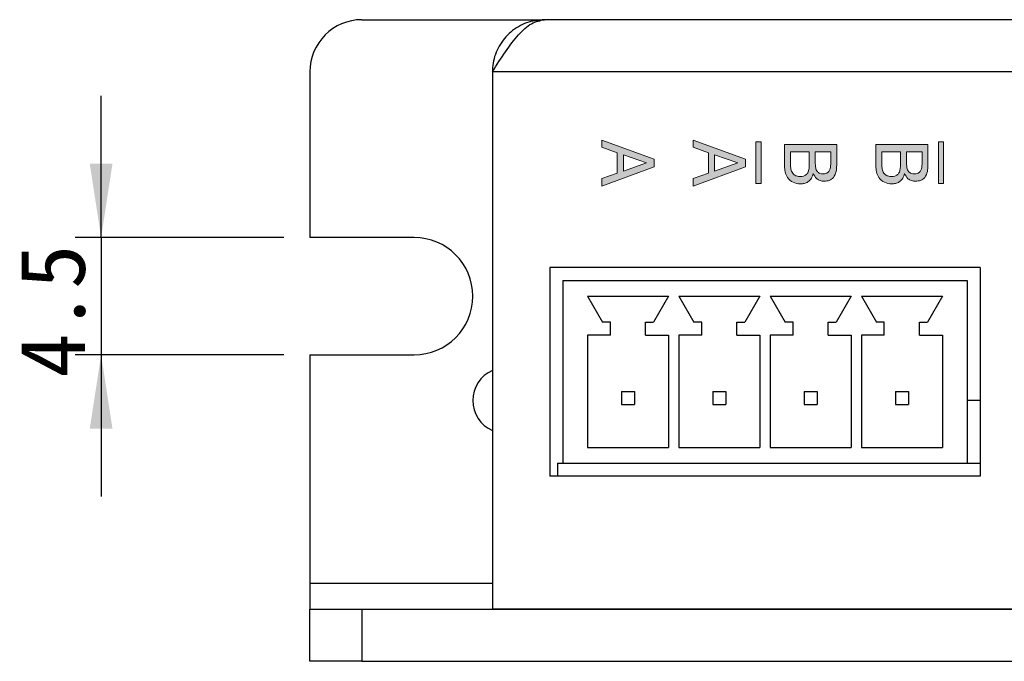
# Model space of a CAD drawing. Header units: millimetres. Extents: x 28 to 178, y 29 to 265.
# Tile 1 of 92: x 28 to 66, y 29 to 54. Entities that reach past the tile are written whole.
import ezdxf

# ---------------------------------------------------------------- set-up
doc = ezdxf.new("R2010")
doc.units = ezdxf.units.MM
doc.layers.add('TEXT', color=4, linetype='Continuous', lineweight=5)
doc.layers.add('標註文字', color=3, linetype='Continuous')
doc.styles.add('SLDTEXTSTYLE3', font='kaiu.ttf')
doc.dimstyles.new('SLDDIMSTYLE0', dxfattribs={"dimtxt": 2.5, "dimasz": 2.824978, "dimexe": 0, "dimexo": 0.0625, "dimtad": 1, "dimdec": 1, "dimrnd": 1e-09, "dimzin": 12, "dimdsep": 46, "dimtxsty": 'SLDTEXTSTYLE3', "dimsah": 1, "dimcen": 0.09, "dimadec": 0, "dimazin": 3, "dimtfac": 1, "dimtmove": 0, "dimatfit": 0, "dimfxl": 0, "dimfrac": 2, "dimtolj": 1, "dimtzin": 12, "dimarcsym": 0})

# ---------------------------------------------------------------- blocks, each defined once
blk = doc.blocks.new('_D')
at = {"layer": '標註文字', "transparency": 16777216}
for p, q in [((31.144, 45.646), (31.144, 51.079)), ((38.144, 45.646), (30.144, 45.646)), ((31.144, 45.646), (31.144, 41.146)), ((38.144, 41.146), (30.144, 41.146)), ((31.144, 41.146), (31.144, 35.714))]:
    blk.add_line(p, q, dxfattribs=at)
for points in [[(31.144, 45.646), (31.579, 48.471), (30.71, 48.471)], [(31.144, 41.146), (30.71, 38.322), (31.579, 38.322)]]:
    blk.add_solid(points, dxfattribs=at)
at = {"layer": '標註文字', "transparency": 16777216, "insert": (28.022, 40.271, 6.94), "char_height": 2.5, "attachment_point": 1, "rotation": 90, "style": 'SLDTEXTSTYLE3'}
blk.add_mtext('4.5', dxfattribs=at)

msp = doc.modelspace()

# ---------------------------------------------------------------- hatches: boundary and pattern name
at = {"layer": 'TEXT'}
h = msp.add_hatch(color=256, dxfattribs=at)
edge = h.paths.add_edge_path(flags=16)
edge.add_spline(control_points=[(57.945, 47.984), (57.986, 47.986), (58.068, 47.99), (58.181, 48.047), (58.284, 48.198), (58.289, 48.337), (58.293, 48.435)], knot_values=[0, 0, 0, 0, 0.187337, 0.373826, 0.560348, 1, 1, 1, 1], degree=3, periodic=0)
edge.add_line((58.293, 48.435), (58.293, 48.932))
edge.add_line((58.293, 48.932), (57.575, 48.932))
edge.add_line((57.575, 48.932), (57.575, 48.406))
edge.add_spline(control_points=[(57.575, 48.406), (57.578, 48.346), (57.584, 48.226), (57.666, 48.072), (57.804, 47.993), (57.898, 47.987), (57.945, 47.984)], knot_values=[0, 0, 0, 0, 0.280991, 0.559743, 0.77936, 1, 1, 1, 1], degree=3, periodic=0)
edge = h.paths.add_edge_path(flags=16)
edge.add_line((61.793, 48.435), (61.793, 48.932))
edge.add_line((61.793, 48.932), (61.075, 48.932))
edge.add_line((61.075, 48.932), (61.075, 48.406))
edge.add_spline(control_points=[(61.075, 48.406), (61.078, 48.346), (61.084, 48.226), (61.166, 48.072), (61.304, 47.993), (61.398, 47.987), (61.445, 47.984)], knot_values=[0, 0, 0, 0, 0.280991, 0.559743, 0.77936, 1, 1, 1, 1], degree=3, periodic=0)
edge.add_spline(control_points=[(61.445, 47.984), (61.486, 47.986), (61.568, 47.99), (61.681, 48.047), (61.784, 48.198), (61.789, 48.337), (61.793, 48.435)], knot_values=[0, 0, 0, 0, 0.187337, 0.373826, 0.560348, 1, 1, 1, 1], degree=3, periodic=0)
edge = h.paths.add_edge_path(flags=16)
edge.add_line((62.614, 48.456), (62.614, 48.932))
edge.add_line((62.614, 48.932), (62.024, 48.932))
edge.add_line((62.024, 48.932), (62.024, 48.477))
edge.add_spline(control_points=[(62.024, 48.477), (62.026, 48.424), (62.03, 48.319), (62.083, 48.175), (62.201, 48.094), (62.284, 48.089), (62.326, 48.086)], knot_values=[0, 0, 0, 0, 0.281371, 0.560561, 0.779461, 1, 1, 1, 1], degree=3, periodic=0)
edge.add_spline(control_points=[(62.326, 48.086), (62.359, 48.088), (62.426, 48.092), (62.518, 48.139), (62.605, 48.261), (62.61, 48.376), (62.614, 48.456)], knot_values=[0, 0, 0, 0, 0.187339, 0.373882, 0.56049, 1, 1, 1, 1], degree=3, periodic=0)
edge = h.paths.add_edge_path(flags=16)
edge.add_line((59.114, 48.932), (58.524, 48.932))
edge.add_line((58.524, 48.932), (58.524, 48.477))
edge.add_spline(control_points=[(58.524, 48.477), (58.526, 48.424), (58.53, 48.319), (58.583, 48.175), (58.701, 48.094), (58.784, 48.089), (58.826, 48.086)], knot_values=[0, 0, 0, 0, 0.281371, 0.560561, 0.779461, 1, 1, 1, 1], degree=3, periodic=0)
edge.add_spline(control_points=[(58.826, 48.086), (58.859, 48.088), (58.926, 48.092), (59.018, 48.139), (59.105, 48.261), (59.11, 48.376), (59.114, 48.456)], knot_values=[0, 0, 0, 0, 0.187339, 0.373883, 0.560491, 1, 1, 1, 1], degree=3, periodic=0)
edge.add_line((59.114, 48.456), (59.114, 48.932))
h.paths.add_polyline_path([(55.556, 48.502), (54.665, 48.814), (54.665, 48.195)], flags=16)
h.paths.add_polyline_path([(51.165, 48.814), (51.165, 48.195), (52.056, 48.502)], flags=16)
h.paths.add_polyline_path([(56.244, 49.314), (56.244, 47.714), (56.444, 47.714), (56.444, 49.314)])
h.paths.add_polyline_path([(63.244, 49.314), (63.244, 47.714), (63.444, 47.714), (63.444, 49.314)])
h.paths.add_polyline_path([(50.344, 49.11), (50.344, 49.381), (52.344, 48.651), (52.344, 48.353), (50.344, 47.612), (50.344, 47.905), (50.934, 48.115), (50.934, 48.898)])
edge = h.paths.add_edge_path()
edge.add_line((60.844, 48.382), (60.844, 49.214))
edge.add_line((60.844, 49.214), (62.844, 49.214))
edge.add_line((62.844, 49.214), (62.844, 48.421))
edge.add_spline(control_points=[(62.844, 48.421), (62.841, 48.338), (62.834, 48.173), (62.745, 47.95), (62.563, 47.818), (62.432, 47.809), (62.366, 47.804)], knot_values=[0, 0, 0, 0, 0.281273, 0.560651, 0.779716, 1, 1, 1, 1], degree=3, periodic=0)
edge.add_spline(control_points=[(62.366, 47.804), (62.314, 47.808), (62.211, 47.815), (62.041, 47.906), (61.979, 48.027), (61.941, 48.101)], knot_values=[0, 0, 0, 0, 0.281015, 0.561427, 1, 1, 1, 1], degree=3, periodic=0)
edge.add_spline(control_points=[(61.941, 48.101), (61.924, 48.038), (61.89, 47.912), (61.759, 47.778), (61.604, 47.711), (61.502, 47.705), (61.451, 47.702)], knot_values=[0, 0, 0, 0, 0.279974, 0.559224, 0.779439, 1, 1, 1, 1], degree=3, periodic=0)
edge.add_spline(control_points=[(61.451, 47.702), (61.354, 47.711), (61.161, 47.731), (60.952, 47.924), (60.857, 48.155), (60.848, 48.307), (60.844, 48.382)], knot_values=[0, 0, 0, 0, 0.27961, 0.558412, 0.778921, 1, 1, 1, 1], degree=3, periodic=0)
edge = h.paths.add_edge_path()
edge.add_line((57.344, 48.382), (57.344, 49.214))
edge.add_line((57.344, 49.214), (59.344, 49.214))
edge.add_line((59.344, 49.214), (59.344, 48.421))
edge.add_spline(control_points=[(59.344, 48.421), (59.341, 48.338), (59.334, 48.173), (59.245, 47.95), (59.063, 47.818), (58.932, 47.809), (58.866, 47.804)], knot_values=[0, 0, 0, 0, 0.281273, 0.560651, 0.779716, 1, 1, 1, 1], degree=3, periodic=0)
edge.add_spline(control_points=[(58.866, 47.804), (58.814, 47.808), (58.711, 47.815), (58.541, 47.906), (58.479, 48.027), (58.441, 48.101)], knot_values=[0, 0, 0, 0, 0.281015, 0.561427, 1, 1, 1, 1], degree=3, periodic=0)
edge.add_spline(control_points=[(58.441, 48.101), (58.424, 48.038), (58.39, 47.912), (58.259, 47.778), (58.104, 47.711), (58.002, 47.705), (57.951, 47.702)], knot_values=[0, 0, 0, 0, 0.279974, 0.559224, 0.779439, 1, 1, 1, 1], degree=3, periodic=0)
edge.add_spline(control_points=[(57.951, 47.702), (57.854, 47.711), (57.661, 47.731), (57.452, 47.924), (57.357, 48.155), (57.348, 48.307), (57.344, 48.382)], knot_values=[0, 0, 0, 0, 0.279614, 0.558412, 0.778922, 1, 1, 1, 1], degree=3, periodic=0)
h.paths.add_polyline_path([(53.844, 49.11), (53.844, 49.381), (55.844, 48.651), (55.844, 48.353), (53.844, 47.612), (53.844, 47.905), (54.434, 48.115), (54.434, 48.898)])
edge = h.paths.add_edge_path(flags=16)
edge.add_line((68.721, 50.761), (68.721, 50.39))
edge.add_spline(control_points=[(68.721, 50.39), (68.723, 50.336), (68.725, 50.229), (68.807, 50.09), (68.944, 50.047), (69.028, 50.044), (69.069, 50.043)], knot_values=[0, 0, 0, 0, 0.281626, 0.557986, 0.778414, 1, 1, 1, 1], degree=3, periodic=0)
edge.add_spline(control_points=[(69.069, 50.043), (69.121, 50.044), (69.224, 50.048), (69.36, 50.122), (69.409, 50.251), (69.412, 50.332), (69.414, 50.373)], knot_values=[0, 0, 0, 0, 0.281392, 0.558773, 0.778749, 1, 1, 1, 1], degree=3, periodic=0)
edge.add_line((69.414, 50.373), (69.414, 50.761))
edge.add_line((69.414, 50.761), (68.721, 50.761))
edge = h.paths.add_edge_path(flags=16)
edge.add_line((69.414, 43.95), (69.414, 44.327))
edge.add_line((69.414, 44.327), (68.747, 44.327))
edge.add_line((68.747, 44.327), (68.747, 43.95))
edge.add_spline(control_points=[(68.747, 43.95), (68.749, 43.895), (68.752, 43.786), (68.827, 43.639), (68.965, 43.586), (69.051, 43.583), (69.094, 43.581)], knot_values=[0, 0, 0, 0, 0.281428, 0.558731, 0.778742, 1, 1, 1, 1], degree=3, periodic=0)
edge.add_spline(control_points=[(69.094, 43.581), (69.13, 43.583), (69.201, 43.585), (69.305, 43.618), (69.412, 43.74), (69.413, 43.864), (69.414, 43.95)], knot_values=[0, 0, 0, 0, 0.187756, 0.374786, 0.5604, 1, 1, 1, 1], degree=3, periodic=0)
edge = h.paths.add_edge_path(flags=16)
edge.add_spline(control_points=[(69.465, 48.913), (69.462, 48.958), (69.456, 49.049), (69.379, 49.218), (69.194, 49.364), (68.93, 49.443), (68.748, 49.449), (68.657, 49.453)], knot_values=[0, 0, 0, 0, 0.125247, 0.250375, 0.498938, 0.749162, 1, 1, 1, 1], degree=3, periodic=0)
edge.add_spline(control_points=[(68.657, 49.453), (68.472, 49.442), (68.195, 49.425), (67.936, 49.217), (67.858, 49.049), (67.852, 48.958), (67.85, 48.913)], knot_values=[0, 0, 0, 0, 0.499405, 0.748766, 0.874316, 1, 1, 1, 1], degree=3, periodic=0)
edge.add_spline(control_points=[(67.85, 48.913), (67.852, 48.867), (67.858, 48.777), (67.937, 48.609), (68.122, 48.464), (68.385, 48.386), (68.566, 48.379), (68.657, 48.376)], knot_values=[0, 0, 0, 0, 0.125255, 0.250371, 0.49888, 0.749155, 1, 1, 1, 1], degree=3, periodic=0)
edge.add_spline(control_points=[(68.657, 48.376), (68.748, 48.379), (68.929, 48.386), (69.192, 48.464), (69.378, 48.609), (69.456, 48.777), (69.462, 48.867), (69.465, 48.913)], knot_values=[0, 0, 0, 0, 0.25084, 0.501083, 0.749634, 0.874755, 1, 1, 1, 1], degree=3, periodic=0)
h.paths.add_polyline_path([(67.644, 44.786), (67.644, 45.914), (69.644, 45.914), (69.644, 44.804), (69.414, 44.804), (69.414, 45.709), (68.798, 45.709), (68.798, 44.873), (68.567, 44.873), (68.567, 45.709), (67.875, 45.709), (67.875, 44.786)])
edge = h.paths.add_edge_path()
edge.add_spline(control_points=[(67.619, 48.913), (67.634, 49.034), (67.666, 49.277), (67.954, 49.528), (68.297, 49.643), (68.537, 49.653), (68.657, 49.658)], knot_values=[0, 0, 0, 0, 0.248887, 0.497918, 0.748608, 1, 1, 1, 1], degree=3, periodic=0)
edge.add_spline(control_points=[(68.657, 49.658), (68.777, 49.653), (69.018, 49.643), (69.36, 49.528), (69.649, 49.277), (69.68, 49.034), (69.696, 48.913)], knot_values=[0, 0, 0, 0, 0.251382, 0.502045, 0.75109, 1, 1, 1, 1], degree=3, periodic=0)
edge.add_spline(control_points=[(69.696, 48.913), (69.68, 48.792), (69.649, 48.549), (69.36, 48.3), (69.017, 48.186), (68.777, 48.176), (68.657, 48.171)], knot_values=[0, 0, 0, 0, 0.248845, 0.497898, 0.748594, 1, 1, 1, 1], degree=3, periodic=0)
edge.add_spline(control_points=[(68.657, 48.171), (68.537, 48.176), (68.297, 48.186), (67.955, 48.3), (67.666, 48.549), (67.634, 48.792), (67.619, 48.913)], knot_values=[0, 0, 0, 0, 0.251411, 0.502114, 0.751146, 1, 1, 1, 1], degree=3, periodic=0)
edge = h.paths.add_edge_path()
edge.add_line((67.644, 50.761), (67.644, 50.966))
edge.add_line((67.644, 50.966), (69.644, 50.966))
edge.add_line((69.644, 50.966), (69.644, 50.383))
edge.add_spline(control_points=[(69.644, 50.383), (69.645, 50.314), (69.647, 50.192), (69.593, 50.084), (69.569, 50.036)], knot_values=[0, 0, 0, 0, 0.561338, 1, 1, 1, 1], degree=3, periodic=0)
edge.add_spline(control_points=[(69.569, 50.036), (69.533, 49.998), (69.462, 49.92), (69.283, 49.851), (69.149, 49.843), (69.067, 49.838)], knot_values=[0, 0, 0, 0, 0.27936, 0.559638, 1, 1, 1, 1], degree=3, periodic=0)
edge.add_spline(control_points=[(69.067, 49.838), (68.961, 49.844), (68.771, 49.855), (68.631, 49.983), (68.57, 50.039)], knot_values=[0, 0, 0, 0, 0.561053, 1, 1, 1, 1], degree=3, periodic=0)
edge.add_spline(control_points=[(68.57, 50.039), (68.54, 50.108), (68.486, 50.231), (68.489, 50.365), (68.491, 50.425)], knot_values=[0, 0, 0, 0, 0.556672, 1, 1, 1, 1], degree=3, periodic=0)
edge.add_line((68.491, 50.425), (68.491, 50.761))
edge.add_line((68.491, 50.761), (67.644, 50.761))
h.paths.add_polyline_path([(67.644, 47.427), (67.644, 47.658), (69.644, 48.068), (69.644, 47.86), (68.045, 47.531), (69.644, 47.196), (69.644, 46.976), (68.056, 46.638), (69.644, 46.319), (69.644, 46.12), (67.644, 46.53), (67.644, 46.735), (69.293, 47.088)])
edge = h.paths.add_edge_path()
edge.add_line((67.644, 44.53), (69.644, 44.53))
edge.add_line((69.644, 44.53), (69.644, 43.914))
edge.add_spline(control_points=[(69.644, 43.914), (69.646, 43.847), (69.649, 43.729), (69.597, 43.622), (69.575, 43.575)], knot_values=[0, 0, 0, 0, 0.561513, 1, 1, 1, 1], degree=3, periodic=0)
edge.add_spline(control_points=[(69.575, 43.575), (69.541, 43.538), (69.475, 43.462), (69.306, 43.389), (69.177, 43.381), (69.099, 43.376)], knot_values=[0, 0, 0, 0, 0.279577, 0.559825, 1, 1, 1, 1], degree=3, periodic=0)
edge.add_spline(control_points=[(69.099, 43.376), (68.999, 43.382), (68.821, 43.392), (68.702, 43.521), (68.649, 43.577)], knot_values=[0, 0, 0, 0, 0.561195, 1, 1, 1, 1], degree=3, periodic=0)
edge.add_spline(control_points=[(68.649, 43.577), (68.63, 43.539), (68.59, 43.464), (68.443, 43.412), (68.338, 43.406), (68.273, 43.402)], knot_values=[0, 0, 0, 0, 0.278471, 0.557909, 1, 1, 1, 1], degree=3, periodic=0)
edge.add_line((68.273, 43.402), (67.937, 43.389))
edge.add_spline(control_points=[(67.937, 43.389), (67.891, 43.386), (67.826, 43.383), (67.742, 43.362), (67.715, 43.337), (67.701, 43.325)], knot_values=[0, 0, 0, 0, 0.561158, 0.781307, 1, 1, 1, 1], degree=3, periodic=0)
edge.add_line((67.701, 43.325), (67.644, 43.325))
edge.add_line((67.644, 43.325), (67.644, 43.555))
edge.add_spline(control_points=[(67.644, 43.555), (67.694, 43.567), (67.784, 43.588), (67.876, 43.593), (67.916, 43.595)], knot_values=[0, 0, 0, 0, 0.559232, 1, 1, 1, 1], degree=3, periodic=0)
edge.add_line((67.916, 43.595), (67.925, 43.595))
edge.add_line((67.925, 43.595), (68.19, 43.607))
edge.add_spline(control_points=[(68.19, 43.607), (68.226, 43.61), (68.298, 43.616), (68.407, 43.633), (68.53, 43.748), (68.522, 43.877), (68.516, 43.968)], knot_values=[0, 0, 0, 0, 0.188128, 0.375965, 0.559132, 1, 1, 1, 1], degree=3, periodic=0)
edge.add_line((68.516, 43.968), (68.516, 44.325))
edge.add_line((68.516, 44.325), (67.644, 44.325))
edge.add_line((67.644, 44.325), (67.644, 44.53))
edge = h.paths.add_edge_path(flags=16)
edge.add_spline(control_points=[(67.875, 37.011), (67.879, 36.956), (67.886, 36.847), (67.986, 36.722), (68.118, 36.669), (68.203, 36.665), (68.245, 36.663)], knot_values=[0, 0, 0, 0, 0.280467, 0.558477, 0.778832, 1, 1, 1, 1], degree=3, periodic=0)
edge.add_spline(control_points=[(68.245, 36.663), (68.301, 36.666), (68.411, 36.671), (68.542, 36.77), (68.587, 36.907), (68.591, 36.993), (68.593, 37.036)], knot_values=[0, 0, 0, 0, 0.280908, 0.558259, 0.77865, 1, 1, 1, 1], degree=3, periodic=0)
edge.add_line((68.593, 37.036), (68.593, 37.458))
edge.add_line((68.593, 37.458), (67.875, 37.458))
edge.add_line((67.875, 37.458), (67.875, 37.011))
edge = h.paths.add_edge_path(flags=16)
edge.add_line((69.414, 37.458), (68.824, 37.458))
edge.add_line((68.824, 37.458), (68.824, 37.071))
edge.add_spline(control_points=[(68.824, 37.071), (68.826, 37.023), (68.83, 36.927), (68.896, 36.801), (69.012, 36.745), (69.088, 36.742), (69.126, 36.74)], knot_values=[0, 0, 0, 0, 0.281168, 0.559243, 0.778962, 1, 1, 1, 1], degree=3, periodic=0)
edge.add_spline(control_points=[(69.126, 36.74), (69.172, 36.743), (69.264, 36.748), (69.371, 36.833), (69.409, 36.946), (69.412, 37.018), (69.414, 37.054)], knot_values=[0, 0, 0, 0, 0.280638, 0.558168, 0.778664, 1, 1, 1, 1], degree=3, periodic=0)
edge.add_line((69.414, 37.054), (69.414, 37.458))
edge = h.paths.add_edge_path()
edge.add_spline(control_points=[(67.619, 34.195), (67.628, 34.294), (67.645, 34.491), (67.899, 34.768), (68.155, 34.799), (68.311, 34.817)], knot_values=[0, 0, 0, 0, 0.280922, 0.560288, 1, 1, 1, 1], degree=3, periodic=0)
edge.add_line((68.311, 34.817), (68.311, 34.612))
edge.add_spline(control_points=[(68.311, 34.612), (68.245, 34.606), (68.115, 34.595), (67.954, 34.495), (67.862, 34.348), (67.854, 34.245), (67.85, 34.194)], knot_values=[0, 0, 0, 0, 0.280545, 0.559731, 0.779585, 1, 1, 1, 1], degree=3, periodic=0)
edge.add_spline(control_points=[(67.85, 34.194), (67.853, 34.137), (67.86, 34.023), (67.944, 33.882), (68.07, 33.801), (68.16, 33.795), (68.204, 33.791)], knot_values=[0, 0, 0, 0, 0.280684, 0.55978, 0.779531, 1, 1, 1, 1], degree=3, periodic=0)
edge.add_spline(control_points=[(68.204, 33.791), (68.257, 33.803), (68.363, 33.828), (68.476, 33.993), (68.519, 34.121), (68.545, 34.2)], knot_values=[0, 0, 0, 0, 0.276981, 0.557566, 1, 1, 1, 1], degree=3, periodic=0)
edge.add_spline(control_points=[(68.545, 34.2), (68.547, 34.207), (68.551, 34.219), (68.554, 34.232), (68.556, 34.237)], knot_values=[0, 0, 0, 0, 0.560004, 1, 1, 1, 1], degree=3, periodic=0)
edge.add_spline(control_points=[(68.556, 34.237), (68.58, 34.311), (68.629, 34.459), (68.735, 34.659), (68.922, 34.756), (69.045, 34.763), (69.106, 34.766)], knot_values=[0, 0, 0, 0, 0.281078, 0.560684, 0.779693, 1, 1, 1, 1], degree=3, periodic=0)
edge.add_spline(control_points=[(69.106, 34.766), (69.193, 34.759), (69.365, 34.745), (69.569, 34.601), (69.681, 34.404), (69.691, 34.269), (69.696, 34.201)], knot_values=[0, 0, 0, 0, 0.280274, 0.559482, 0.779466, 1, 1, 1, 1], degree=3, periodic=0)
edge.add_spline(control_points=[(69.696, 34.201), (69.687, 34.11), (69.668, 33.929), (69.484, 33.736), (69.267, 33.65), (69.126, 33.642), (69.055, 33.638)], knot_values=[0, 0, 0, 0, 0.279626, 0.558248, 0.778828, 1, 1, 1, 1], degree=3, periodic=0)
edge.add_line((69.055, 33.638), (69.053, 33.843))
edge.add_spline(control_points=[(69.053, 33.843), (69.112, 33.849), (69.227, 33.861), (69.373, 33.946), (69.455, 34.077), (69.462, 34.169), (69.465, 34.215)], knot_values=[0, 0, 0, 0, 0.280777, 0.559903, 0.779584, 1, 1, 1, 1], degree=3, periodic=0)
edge.add_spline(control_points=[(69.465, 34.215), (69.461, 34.264), (69.454, 34.363), (69.376, 34.483), (69.265, 34.552), (69.187, 34.558), (69.148, 34.561)], knot_values=[0, 0, 0, 0, 0.280435, 0.559534, 0.77948, 1, 1, 1, 1], degree=3, periodic=0)
edge.add_spline(control_points=[(69.148, 34.561), (69.096, 34.55), (68.992, 34.53), (68.874, 34.374), (68.832, 34.248), (68.806, 34.171)], knot_values=[0, 0, 0, 0, 0.277523, 0.557919, 1, 1, 1, 1], degree=3, periodic=0)
edge.add_spline(control_points=[(68.806, 34.171), (68.801, 34.155), (68.792, 34.125), (68.783, 34.095), (68.779, 34.082)], knot_values=[0, 0, 0, 0, 0.559991, 1, 1, 1, 1], degree=3, periodic=0)
edge.add_spline(control_points=[(68.779, 34.082), (68.778, 34.078), (68.776, 34.07), (68.773, 34.063), (68.772, 34.059)], knot_values=[0, 0, 0, 0, 0.559919, 1, 1, 1, 1], degree=3, periodic=0)
edge.add_spline(control_points=[(68.772, 34.059), (68.752, 33.99), (68.716, 33.867), (68.642, 33.763), (68.609, 33.717)], knot_values=[0, 0, 0, 0, 0.561108, 1, 1, 1, 1], degree=3, periodic=0)
edge.add_spline(control_points=[(68.609, 33.717), (68.546, 33.674), (68.433, 33.595), (68.296, 33.589), (68.236, 33.586)], knot_values=[0, 0, 0, 0, 0.558314, 1, 1, 1, 1], degree=3, periodic=0)
edge.add_spline(control_points=[(68.236, 33.586), (68.144, 33.593), (67.96, 33.608), (67.745, 33.766), (67.633, 33.979), (67.623, 34.123), (67.619, 34.195)], knot_values=[0, 0, 0, 0, 0.28025, 0.559232, 0.779281, 1, 1, 1, 1], degree=3, periodic=0)
edge = h.paths.add_edge_path()
edge.add_line((67.644, 36.991), (67.644, 37.663))
edge.add_line((67.644, 37.663), (69.644, 37.663))
edge.add_line((69.644, 37.663), (69.644, 37.024))
edge.add_spline(control_points=[(69.644, 37.024), (69.641, 36.951), (69.633, 36.804), (69.515, 36.623), (69.339, 36.544), (69.224, 36.538), (69.166, 36.535)], knot_values=[0, 0, 0, 0, 0.280858, 0.558961, 0.778964, 1, 1, 1, 1], degree=3, periodic=0)
edge.add_spline(control_points=[(69.166, 36.535), (69.071, 36.544), (68.938, 36.556), (68.8, 36.658), (68.761, 36.721), (68.741, 36.752)], knot_values=[0, 0, 0, 0, 0.558175, 0.779061, 1, 1, 1, 1], degree=3, periodic=0)
edge.add_spline(control_points=[(68.741, 36.752), (68.719, 36.698), (68.674, 36.59), (68.49, 36.477), (68.342, 36.465), (68.251, 36.458)], knot_values=[0, 0, 0, 0, 0.279161, 0.559451, 1, 1, 1, 1], degree=3, periodic=0)
edge.add_spline(control_points=[(68.251, 36.458), (68.166, 36.463), (67.995, 36.474), (67.783, 36.6), (67.66, 36.79), (67.65, 36.924), (67.644, 36.991)], knot_values=[0, 0, 0, 0, 0.280662, 0.559886, 0.779599, 1, 1, 1, 1], degree=3, periodic=0)
edge = h.paths.add_edge_path()
edge.add_spline(control_points=[(67.619, 35.638), (67.628, 35.734), (67.641, 35.877), (67.754, 36.033), (67.906, 36.147), (68.138, 36.217), (68.326, 36.224), (68.42, 36.227)], knot_values=[0, 0, 0, 0, 0.248941, 0.37405, 0.499272, 0.749193, 1, 1, 1, 1], degree=3, periodic=0)
edge.add_line((68.42, 36.227), (69.644, 36.227))
edge.add_line((69.644, 36.227), (69.644, 36.022))
edge.add_line((69.644, 36.022), (68.418, 36.022))
edge.add_spline(control_points=[(68.418, 36.022), (68.284, 36.016), (68.116, 36.008), (67.961, 35.887), (67.889, 35.777), (67.881, 35.679), (67.875, 35.613)], knot_values=[0, 0, 0, 0, 0.498565, 0.624192, 0.749745, 1, 1, 1, 1], degree=3, periodic=0)
edge.add_spline(control_points=[(67.875, 35.613), (67.878, 35.565), (67.884, 35.468), (67.957, 35.336), (68.136, 35.215), (68.302, 35.207), (68.418, 35.202)], knot_values=[0, 0, 0, 0, 0.187214, 0.373645, 0.560361, 1, 1, 1, 1], degree=3, periodic=0)
edge.add_line((68.418, 35.202), (69.644, 35.202))
edge.add_line((69.644, 35.202), (69.644, 34.996))
edge.add_line((69.644, 34.996), (68.42, 34.996))
edge.add_spline(control_points=[(68.42, 34.996), (68.311, 35.001), (68.094, 35.011), (67.804, 35.138), (67.637, 35.379), (67.625, 35.552), (67.619, 35.638)], knot_values=[0, 0, 0, 0, 0.281148, 0.560421, 0.779641, 1, 1, 1, 1], degree=3, periodic=0)
h.paths.add_polyline_path([(68.465, 32.689), (67.644, 32.689), (67.644, 32.894), (68.446, 32.894), (69.644, 33.484), (69.644, 33.209), (68.698, 32.793), (69.644, 32.377), (69.644, 32.125)])

# ---------------------------------------------------------------- linework, layer by layer
at = {"color": 7, "linetype": 'Continuous', "lineweight": 30}
for p, q in [((41.144, 53.996), (48.144, 53.996)), ((100.144, 53.996), (48.144, 53.996)), ((39.144, 51.996), (39.144, 45.646)), ((102.144, 51.996), (46.144, 51.996)), ((46.144, 51.996), (46.144, 31.396)), ((43.144, 45.646), (39.144, 45.646)), ((64.844, 44.496), (48.344, 44.496)), ((48.344, 44.496), (48.344, 36.496)), ((64.844, 44.496), (64.844, 36.496)), ((48.844, 43.996), (64.344, 43.996)), ((48.844, 43.996), (48.844, 36.996)), ((64.344, 43.996), (64.344, 36.996)), ((49.794, 43.396), (50.369, 42.396)), ((49.794, 43.396), (52.894, 43.396)), ((52.894, 43.396), (52.319, 42.396)), ((53.294, 43.396), (56.394, 43.396)), ((53.294, 43.396), (53.869, 42.396)), ((56.394, 43.396), (55.819, 42.396)), ((56.794, 43.396), (59.894, 43.396)), ((56.794, 43.396), (57.369, 42.396)), ((59.894, 43.396), (59.319, 42.396)), ((60.294, 43.396), (63.394, 43.396)), ((60.294, 43.396), (60.869, 42.396)), ((63.394, 43.396), (62.819, 42.396)), ((50.669, 42.396), (50.369, 42.396)), ((50.669, 41.896), (50.669, 42.396)), ((52.019, 41.896), (52.019, 42.396)), ((52.019, 42.396), (52.319, 42.396)), ((54.169, 42.396), (53.869, 42.396)), ((54.169, 41.896), (54.169, 42.396)), ((55.519, 41.896), (55.519, 42.396)), ((55.519, 42.396), (55.819, 42.396)), ((57.669, 42.396), (57.369, 42.396)), ((57.669, 41.896), (57.669, 42.396)), ((59.019, 41.896), (59.019, 42.396)), ((59.019, 42.396), (59.319, 42.396)), ((61.169, 42.396), (60.869, 42.396)), ((61.169, 41.896), (61.169, 42.396)), ((62.519, 41.896), (62.519, 42.396)), ((62.519, 42.396), (62.819, 42.396)), ((50.669, 41.896), (49.794, 41.896)), ((49.794, 41.896), (49.794, 37.596)), ((52.019, 41.896), (52.894, 41.896)), ((52.894, 41.896), (52.894, 37.596)), ((54.169, 41.896), (53.294, 41.896)), ((53.294, 41.896), (53.294, 37.596)), ((55.519, 41.896), (56.394, 41.896)), ((56.394, 41.896), (56.394, 37.596)), ((57.669, 41.896), (56.794, 41.896)), ((56.794, 41.896), (56.794, 37.596)), ((59.019, 41.896), (59.894, 41.896)), ((59.894, 41.896), (59.894, 37.596)), ((61.169, 41.896), (60.294, 41.896)), ((60.294, 41.896), (60.294, 37.596)), ((62.519, 41.896), (63.394, 41.896)), ((63.394, 41.896), (63.394, 37.596)), ((39.144, 41.146), (39.144, 32.396)), ((39.144, 41.146), (43.144, 41.146)), ((51.094, 39.746), (51.094, 39.246)), ((51.094, 39.746), (51.594, 39.746)), ((51.594, 39.746), (51.594, 39.246)), ((54.594, 39.746), (55.094, 39.746)), ((54.594, 39.746), (54.594, 39.246)), ((55.094, 39.746), (55.094, 39.246)), ((58.094, 39.746), (58.594, 39.746)), ((58.094, 39.746), (58.094, 39.246)), ((58.594, 39.746), (58.594, 39.246)), ((61.594, 39.746), (62.094, 39.746)), ((61.594, 39.746), (61.594, 39.246)), ((62.094, 39.746), (62.094, 39.246)), ((64.844, 39.396), (64.344, 39.396)), ((51.094, 39.246), (51.594, 39.246)), ((54.594, 39.246), (55.094, 39.246)), ((58.094, 39.246), (58.594, 39.246)), ((61.594, 39.246), (62.094, 39.246)), ((49.794, 37.596), (52.894, 37.596)), ((53.294, 37.596), (56.394, 37.596)), ((56.794, 37.596), (59.894, 37.596)), ((60.294, 37.596), (63.394, 37.596)), ((48.644, 36.996), (48.844, 36.996)), ((48.644, 36.996), (48.644, 36.496)), ((48.844, 36.996), (64.344, 36.996)), ((64.344, 36.996), (64.844, 36.996)), ((64.844, 36.496), (48.344, 36.496)), ((39.144, 32.396), (39.144, 31.396)), ((39.144, 29.396), (39.144, 31.396)), ((39.144, 31.396), (41.144, 31.396)), ((41.144, 31.396), (41.144, 29.396)), ((41.144, 31.396), (107.144, 31.396)), ((102.144, 31.396), (46.144, 31.396)), ((41.144, 29.396), (39.144, 29.396)), ((41.144, 29.396), (107.144, 29.396))]:
    msp.add_line(p, q, dxfattribs=at)
at = {"color": 8, "linetype": 'Continuous', "lineweight": 30}
msp.add_line((39.144, 32.396), (46.144, 32.396), dxfattribs=at)
at = {"color": 7, "linetype": 'Continuous', "lineweight": 30}
for centre, radius, start, end in [((41.144, 51.996), 2, 90, 180), ((43.144, 43.396), 2.25, 270, 90), ((46.644, 39.396), 1.25, 113.5782, 246.4218)]:
    msp.add_arc(centre, radius, start, end, dxfattribs=at)
for points, knots in [([(46.144, 51.996), (46.311, 52.259), (46.644, 52.783), (47.144, 53.444), (47.644, 53.906), (47.978, 53.966), (48.144, 53.996)], [0, 0, 0, 0, 0.2500001, 0.5, 0.75, 1, 1, 1, 1]), ([(48.144, 53.996), (47.91, 53.973), (47.443, 53.925), (46.826, 53.552), (46.372, 53.008), (46.167, 52.452), (46.15, 52.108), (46.144, 51.996)], [0, 0, 0, 0, 0.223355, 0.446741, 0.670128, 0.893514, 1, 1, 1, 1])]:
    msp.add_open_spline(points, degree=3, knots=knots, dxfattribs=at)
at = {"layer": 'TEXT'}
for p, q in [((50.344, 49.381), (52.344, 48.651)), ((50.344, 49.11), (50.344, 49.381)), ((50.934, 48.898), (50.344, 49.11)), ((53.844, 49.381), (55.844, 48.651)), ((53.844, 49.11), (53.844, 49.381)), ((54.434, 48.898), (53.844, 49.11)), ((56.444, 49.314), (56.244, 49.314)), ((56.244, 49.314), (56.244, 47.714)), ((56.444, 47.714), (56.444, 49.314)), ((57.344, 49.214), (59.344, 49.214)), ((57.344, 48.382), (57.344, 49.214)), ((59.344, 49.214), (59.344, 48.421)), ((60.844, 49.214), (62.844, 49.214)), ((60.844, 48.382), (60.844, 49.214)), ((62.844, 49.214), (62.844, 48.421)), ((63.444, 49.314), (63.244, 49.314)), ((63.244, 49.314), (63.244, 47.714)), ((63.444, 47.714), (63.444, 49.314)), ((50.934, 48.115), (50.934, 48.898)), ((52.056, 48.502), (51.165, 48.814)), ((51.165, 48.814), (51.165, 48.195)), ((54.434, 48.115), (54.434, 48.898)), ((54.665, 48.814), (54.665, 48.195)), ((55.556, 48.502), (54.665, 48.814)), ((57.575, 48.932), (57.575, 48.406)), ((58.293, 48.932), (57.575, 48.932)), ((58.293, 48.435), (58.293, 48.932)), ((58.524, 48.932), (58.524, 48.477)), ((59.114, 48.932), (58.524, 48.932)), ((59.114, 48.456), (59.114, 48.932)), ((61.075, 48.932), (61.075, 48.406)), ((61.793, 48.932), (61.075, 48.932)), ((61.793, 48.435), (61.793, 48.932)), ((62.614, 48.932), (62.024, 48.932)), ((62.024, 48.932), (62.024, 48.477)), ((62.614, 48.456), (62.614, 48.932)), ((52.344, 48.353), (50.344, 47.612)), ((51.165, 48.195), (52.056, 48.502)), ((52.344, 48.651), (52.344, 48.353)), ((55.844, 48.353), (53.844, 47.612)), ((54.665, 48.195), (55.556, 48.502)), ((55.844, 48.651), (55.844, 48.353)), ((50.344, 47.905), (50.934, 48.115)), ((53.844, 47.905), (54.434, 48.115)), ((50.344, 47.612), (50.344, 47.905)), ((53.844, 47.612), (53.844, 47.905)), ((56.244, 47.714), (56.444, 47.714)), ((63.244, 47.714), (63.444, 47.714))]:
    msp.add_line(p, q, dxfattribs=at)
for points, knots in [([(57.951, 47.702), (57.854, 47.711), (57.661, 47.731), (57.452, 47.924), (57.357, 48.155), (57.348, 48.307), (57.344, 48.382)], [0, 0, 0, 0, 0.279614, 0.558412, 0.778922, 1, 1, 1, 1]), ([(57.575, 48.406), (57.578, 48.346), (57.584, 48.226), (57.666, 48.072), (57.804, 47.993), (57.898, 47.987), (57.945, 47.984)], [0, 0, 0, 0, 0.280991, 0.559743, 0.77936, 1, 1, 1, 1]), ([(57.945, 47.984), (57.986, 47.986), (58.068, 47.99), (58.181, 48.047), (58.284, 48.198), (58.289, 48.337), (58.293, 48.435)], [0, 0, 0, 0, 0.187337, 0.373826, 0.560348, 1, 1, 1, 1]), ([(58.524, 48.477), (58.526, 48.424), (58.53, 48.319), (58.583, 48.175), (58.701, 48.094), (58.784, 48.089), (58.826, 48.086)], [0, 0, 0, 0, 0.281371, 0.560561, 0.779461, 1, 1, 1, 1]), ([(58.826, 48.086), (58.859, 48.088), (58.926, 48.092), (59.018, 48.139), (59.105, 48.261), (59.11, 48.376), (59.114, 48.456)], [0, 0, 0, 0, 0.187339, 0.373883, 0.560491, 1, 1, 1, 1]), ([(59.344, 48.421), (59.341, 48.338), (59.334, 48.173), (59.245, 47.95), (59.063, 47.818), (58.932, 47.809), (58.866, 47.804)], [0, 0, 0, 0, 0.281273, 0.560651, 0.779716, 1, 1, 1, 1]), ([(61.451, 47.702), (61.354, 47.711), (61.161, 47.731), (60.952, 47.924), (60.857, 48.155), (60.848, 48.307), (60.844, 48.382)], [0, 0, 0, 0, 0.27961, 0.558412, 0.778921, 1, 1, 1, 1]), ([(61.075, 48.406), (61.078, 48.346), (61.084, 48.226), (61.166, 48.072), (61.304, 47.993), (61.398, 47.987), (61.445, 47.984)], [0, 0, 0, 0, 0.280991, 0.559743, 0.77936, 1, 1, 1, 1]), ([(61.445, 47.984), (61.486, 47.986), (61.568, 47.99), (61.681, 48.047), (61.784, 48.198), (61.789, 48.337), (61.793, 48.435)], [0, 0, 0, 0, 0.187337, 0.373826, 0.560348, 1, 1, 1, 1]), ([(62.024, 48.477), (62.026, 48.424), (62.03, 48.319), (62.083, 48.175), (62.201, 48.094), (62.284, 48.089), (62.326, 48.086)], [0, 0, 0, 0, 0.281371, 0.560561, 0.779461, 1, 1, 1, 1]), ([(62.326, 48.086), (62.359, 48.088), (62.426, 48.092), (62.518, 48.139), (62.605, 48.261), (62.61, 48.376), (62.614, 48.456)], [0, 0, 0, 0, 0.187339, 0.373882, 0.56049, 1, 1, 1, 1]), ([(62.844, 48.421), (62.841, 48.338), (62.834, 48.173), (62.745, 47.95), (62.563, 47.818), (62.432, 47.809), (62.366, 47.804)], [0, 0, 0, 0, 0.281273, 0.560651, 0.779716, 1, 1, 1, 1]), ([(58.441, 48.101), (58.424, 48.038), (58.39, 47.912), (58.259, 47.778), (58.104, 47.711), (58.002, 47.705), (57.951, 47.702)], [0, 0, 0, 0, 0.279974, 0.559224, 0.779439, 1, 1, 1, 1]), ([(58.866, 47.804), (58.814, 47.808), (58.711, 47.815), (58.541, 47.906), (58.479, 48.027), (58.441, 48.101)], [0, 0, 0, 0, 0.281015, 0.561427, 1, 1, 1, 1]), ([(61.941, 48.101), (61.924, 48.038), (61.89, 47.912), (61.759, 47.778), (61.604, 47.711), (61.502, 47.705), (61.451, 47.702)], [0, 0, 0, 0, 0.279974, 0.559224, 0.779439, 1, 1, 1, 1]), ([(62.366, 47.804), (62.314, 47.808), (62.211, 47.815), (62.041, 47.906), (61.979, 48.027), (61.941, 48.101)], [0, 0, 0, 0, 0.281015, 0.561427, 1, 1, 1, 1])]:
    msp.add_open_spline(points, degree=3, knots=knots, dxfattribs=at)

# ---------------------------------------------------------------- dimensions: what is measured, and where the dimension line sits
at = {"layer": '標註文字'}
dim = msp.add_linear_dim(base=(31.144, 41.146), p1=(39.144, 45.646), p2=(39.144, 41.146), angle=90, dimstyle='SLDDIMSTYLE0', dxfattribs=at)
dim.commit()
dim.dimension.update_dxf_attribs({"geometry": '_D', "text_midpoint": (31.144, 43.396), "dimtype": 160})

doc.saveas('drawing.dxf')
